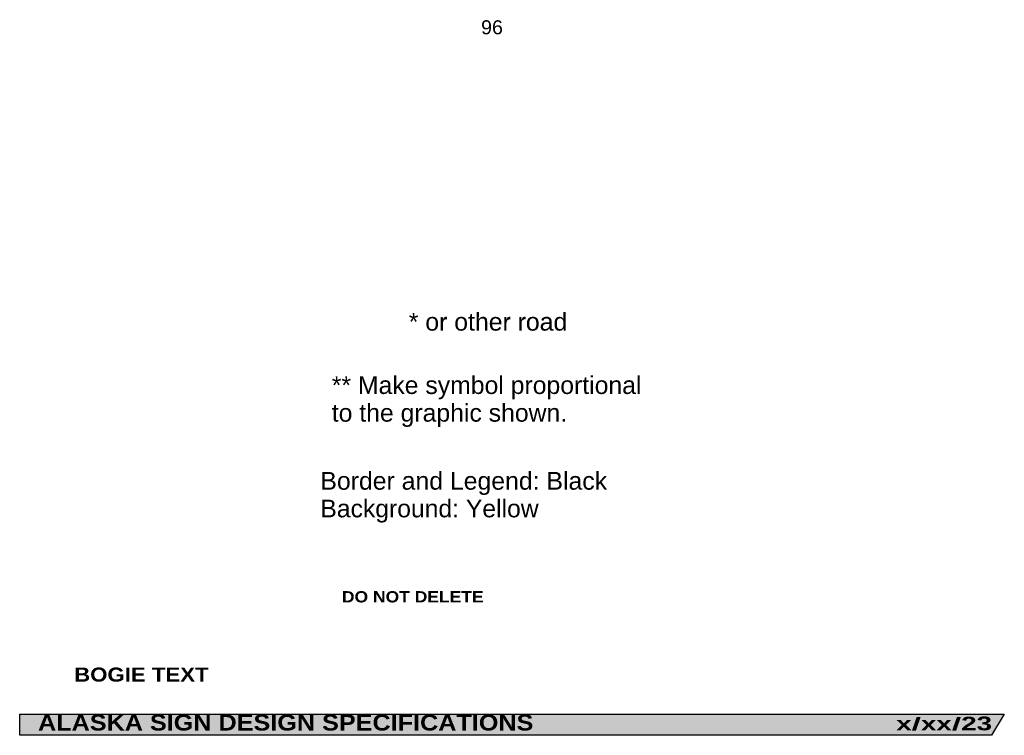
# Model space of a CAD drawing. Header units: feet. Extents: x 15 to 184, y 1 to 246.
# Tile 1 of 5: x 15 to 184, y 1 to 123. Entities that reach past the tile are written whole.
import ezdxf
from ezdxf.enums import TextEntityAlignment as Align

# ---------------------------------------------------------------- set-up
doc = ezdxf.new("R2010")
doc.units = ezdxf.units.FT
doc.header["$MEASUREMENT"] = 0
doc.layers.add('Sign', color=7, linetype='Continuous')
doc.styles.add('ARIAL', font='arial.ttf')
doc.styles.add('ARIAL BLACK B', font='ariblk.ttf')
doc.styles.add('ARIAL BLACK BI', font='ariblk.ttf')

msp = doc.modelspace()

# ---------------------------------------------------------------- hatches: boundary and pattern name
at = {"layer": 'Sign', "true_color": 0x000000}
msp.add_hatch(color=18, dxfattribs=at).paths.add_polyline_path([(14.8, 4.27), (183.68, 4.27), (181.5, 0.67), (14.8, 0.67)], flags=0)

# ---------------------------------------------------------------- linework, layer by layer
at = {"layer": 'Sign', "color": 250, "lineweight": -3, "true_color": 0x1f1a17}
msp.add_lwpolyline([(14.8, 4.27), (183.68, 4.27), (181.5, 0.67), (14.8, 0.67)], close=True, dxfattribs=at)

# ---------------------------------------------------------------- texts
at = {"layer": 'Sign', "color": 18, "true_color": 0x000000, "style": 'ARIAL'}
for s, height, p, p2 in [('96', 2.403, (93.94, 120.94), (97.68, 120.94)), ('* or other road', 3.0452, (81.53, 70.1), (108.73, 70.1)), ('h', 3.05, (92.88, 70.1), (95.26, 70.1)), ('d', 3.05, (106.35, 70.1), (108.73, 70.1)), ('o', 3.05, (84.37, 70.1), (86.74, 70.1)), ('r', 2.89, (86.74, 70.1), (88.14, 70.1)), ('o', 3.05, (89.33, 70.1), (91.7, 70.1)), ('t', 3.06, (91.7, 70.1), (92.88, 70.1)), ('e', 3.05, (95.26, 70.1), (97.63, 70.1)), ('r', 2.89, (97.63, 70.1), (99.03, 70.1)), ('r', 2.89, (100.21, 70.1), (101.61, 70.1)), ('o', 3.05, (101.61, 70.1), (103.98, 70.1)), ('a', 3.05, (103.98, 70.1), (106.35, 70.1)), ('** Make symbol proportional', 3.0405, (68.33, 59.23), (121.45, 59.23)), ('to the graphic shown.', 3.0399, (68.33, 54.48), (108.7, 54.48)), ('Border and Legend: Black', 3.0444, (66.37, 42.81), (115.55, 42.81)), ('Background: Yellow', 3.0327, (66.37, 38.07), (103.81, 38.07))]:
    msp.add_text(s, height=height, dxfattribs=at).set_placement(p, p2, align=Align.ALIGNED)
at = {"layer": 'Sign', "color": 7, "true_color": 0xffffff}
for s, height, style, p, p2 in [('DO NOT DELETE', 1.9323, 'ARIAL BLACK B', (70.07, 23.47), (94.37, 23.47)), ('BOGIE TEXT', 2.416, 'ARIAL BLACK B', (24.14, 9.88), (47.2, 9.88)), ('2', 2.32, 'ARIAL BLACK BI', (176.29, 1.53), (178.94, 1.53)), ('3', 2.36, 'ARIAL BLACK BI', (178.94, 1.53), (181.58, 1.53)), ('ALASKA SIGN DESIGN SPECIFICATIONS', 2.7407, 'ARIAL BLACK BI', (17.94, 1.49), (102.91, 1.49)), ('x', 2.3, 'ARIAL BLACK BI', (165.14, 1.53), (167.78, 1.53)), ('/', 2.18, 'ARIAL BLACK BI', (167.78, 1.53), (169.39, 1.53)), ('x', 2.3, 'ARIAL BLACK BI', (169.39, 1.53), (172.04, 1.53)), ('x', 2.3, 'ARIAL BLACK BI', (172.04, 1.53), (174.68, 1.53)), ('/', 2.18, 'ARIAL BLACK BI', (174.68, 1.53), (176.29, 1.53))]:
    msp.add_text(s, height=height, dxfattribs=dict(at, style=style)).set_placement(p, p2, align=Align.ALIGNED)

doc.saveas('drawing.dxf')
